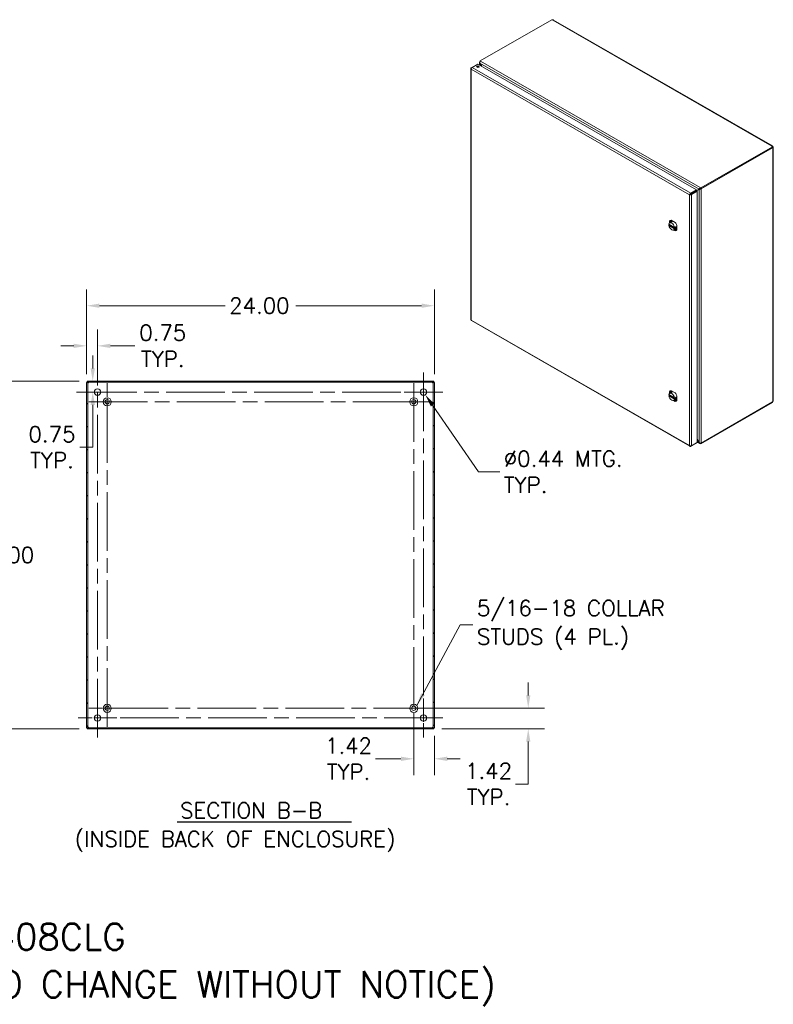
# Model space of a CAD drawing. Header units: inches. Extents: x 8 to 149, y 14 to 90.
# Tile 5 of 5: x 97 to 149, y 22 to 90. Entities that reach past the tile are written whole.
import ezdxf

# ---------------------------------------------------------------- set-up
doc = ezdxf.new("R2010")
doc.units = ezdxf.units.IN
doc.header["$LTSCALE"] = 9
doc.header["$MEASUREMENT"] = 0
doc.linetypes.add('CHAIN', pattern=[0.7087, 0.4724, -0.0591, 0.1181, -0.0591])
for name, color, linetype, lineweight in [('Center Mark (ANSI)', 7, 'Continuous', 15), ('Centerline (ANSI)', 7, 'Continuous', 15), ('Dimension (ANSI)', 7, 'Continuous', 13), ('Hatch (ANSI)', 7, 'Continuous', 5), ('Symbol (ANSI)', 7, 'Continuous', 18), ('Visible (ANSI)', 7, 'Continuous', 13), ('Visible Narrow (ANSI)', 7, 'Continuous', 18)]:
    doc.layers.add(name, color=color, linetype=linetype, lineweight=lineweight)
doc.styles.add('Note Text (ANSI)', font='RomanS.shx')
doc.styles.add('Text Style164', font='RomanS.shx')
doc.dimstyles.new('Default (ANSI)', dxfattribs={"dimscale": 9, "dimtxt": 0.12, "dimasz": 0.098425, "dimexe": 0.125, "dimexo": 0.0625, "dimgap": 0.031496, "dimtad": 0, "dimtih": 1, "dimtoh": 1, "dimdec": 3, "dimrnd": 1e-08, "dimzin": 0, "dimdsep": 46, "dimtxsty": 'Note Text (ANSI)', "dimcen": 0.09, "dimdle": 0.393701, "dimclrd": 256, "dimclre": 256, "dimclrt": 256, "dimadec": 0, "dimazin": 1, "dimtfac": 1, "dimtofl": 0, "dimtmove": 0, "dimatfit": 3, "dimfxl": 1, "dimtolj": 1, "dimtzin": 4, "dimlwd": -1, "dimlwe": -1, "dimarcsym": 0})
doc.dimstyles.new('Default (ANSI)$7', dxfattribs={"dimscale": 9, "dimtxt": 0.12, "dimasz": 0.098425, "dimexe": 0.125, "dimexo": 0.0625, "dimgap": 0.031496, "dimtad": 0, "dimtih": 1, "dimtoh": 1, "dimdec": 3, "dimrnd": 1e-08, "dimzin": 0, "dimdsep": 46, "dimtxsty": 'Note Text (ANSI)', "dimcen": 0.09, "dimdle": 0.393701, "dimclrd": 256, "dimclre": 256, "dimclrt": 256, "dimadec": 0, "dimazin": 1, "dimtfac": 1, "dimtofl": 0, "dimtmove": 0, "dimatfit": 3, "dimfxl": 1, "dimtolj": 1, "dimtzin": 4, "dimlwd": -1, "dimlwe": -1, "dimarcsym": 0})

# ---------------------------------------------------------------- blocks, each defined once
blk = doc.blocks.new('*D15')
at = {"layer": 'Defpoints', "color": 0, "transparency": 16777216}
for p in [(125.602, 70.213), (101.602, 64.919), (125.602, 64.919)]:
    blk.add_point(p, dxfattribs=at)
at = {"layer": 'Dimension (ANSI)', "transparency": 16777216}
for p, q in [((101.602, 65.481), (101.602, 71.338)), ((125.602, 65.481), (125.602, 71.338)), ((102.487, 70.213), (111.158, 70.213)), ((124.716, 70.213), (116.045, 70.213))]:
    blk.add_line(p, q, dxfattribs=at)
for points in [[(102.487, 70.361), (102.487, 70.065), (101.602, 70.213)], [(124.716, 70.361), (124.716, 70.065), (125.602, 70.213)]]:
    blk.add_solid(points, dxfattribs=at)
at = {"layer": 'Dimension (ANSI)', "transparency": 16777216, "insert": (111.442, 70.753), "char_height": 1.08, "attachment_point": 1, "style": 'Note Text (ANSI)'}
blk.add_mtext('\\A1;24.00', dxfattribs=at)
blk = doc.blocks.new('*D16')
at = {"layer": 'Defpoints', "color": 0, "transparency": 16777216}
for p in [(101.639, 64.999), (95.969, 40.999), (101.639, 40.999)]:
    blk.add_point(p, dxfattribs=at)
at = {"layer": 'Dimension (ANSI)', "transparency": 16777216}
for p, q in [((101.076, 64.999), (94.844, 64.999)), ((95.969, 64.113), (95.969, 53.822)), ((95.969, 41.885), (95.969, 52.175)), ((101.076, 40.999), (94.844, 40.999))]:
    blk.add_line(p, q, dxfattribs=at)
for points in [[(95.822, 64.113), (96.117, 64.113), (95.969, 64.999)], [(95.822, 41.885), (96.117, 41.885), (95.969, 40.999)]]:
    blk.add_solid(points, dxfattribs=at)
at = {"layer": 'Dimension (ANSI)', "transparency": 16777216, "insert": (93.809, 53.539), "char_height": 1.08, "attachment_point": 1, "style": 'Note Text (ANSI)'}
blk.add_mtext('\\A1;24.00', dxfattribs=at)
blk = doc.blocks.new('*D17')
at = {"layer": 'Defpoints', "color": 0, "transparency": 16777216}
for p in [(124.727, 64.429), (124.976, 64.069)]:
    blk.add_point(p, dxfattribs=at)
at = {"layer": 'Dimension (ANSI)', "transparency": 16777216}
for p, q in [((124.852, 63.439), (124.852, 65.059)), ((124.042, 64.249), (125.662, 64.249)), ((128.652, 58.744), (125.479, 63.34)), ((130.114, 58.744), (128.652, 58.744))]:
    blk.add_line(p, q, dxfattribs=at)
blk.add_solid([(125.601, 63.424), (125.358, 63.256), (124.976, 64.069)], dxfattribs=at)
at = {"layer": 'Dimension (ANSI)', "transparency": 16777216, "insert": (130.397, 58.744), "char_height": 1.08, "attachment_point": 4, "style": 'Note Text (ANSI)'}
blk.add_mtext('\\A1;∅0.44{ MTG.\\PTYP.}', dxfattribs=at)
blk = doc.blocks.new('*D18')
at = {"layer": 'Defpoints', "color": 0, "transparency": 16777216}
for p in [(101.639, 64.999), (102.023, 64.999), (102.352, 64.249)]:
    blk.add_point(p, dxfattribs=at)
at = {"layer": 'Dimension (ANSI)', "transparency": 16777216}
for p, q in [((102.023, 65.885), (102.023, 66.77)), ((102.201, 64.999), (103.148, 64.999)), ((101.789, 64.249), (100.898, 64.249)), ((102.023, 63.363), (102.023, 60.439)), ((102.023, 60.439), (101.137, 60.439))]:
    blk.add_line(p, q, dxfattribs=at)
for points in [[(101.876, 65.885), (102.171, 65.885), (102.023, 64.999)], [(101.876, 63.363), (102.171, 63.363), (102.023, 64.249)]]:
    blk.add_solid(points, dxfattribs=at)
at = {"layer": 'Dimension (ANSI)', "transparency": 16777216, "insert": (99.208, 60.439), "char_height": 1.08, "attachment_point": 5, "style": 'Note Text (ANSI)'}
blk.add_mtext('\\A1;0.75{\\PTYP.}', dxfattribs=at)
blk = doc.blocks.new('*D19')
at = {"layer": 'Defpoints', "color": 0, "transparency": 16777216}
for p in [(101.602, 67.441), (101.602, 64.919), (102.352, 64.249)]:
    blk.add_point(p, dxfattribs=at)
at = {"layer": 'Dimension (ANSI)', "transparency": 16777216}
for p, q in [((101.602, 65.481), (101.602, 68.566)), ((102.352, 64.811), (102.352, 68.566)), ((100.716, 67.441), (99.83, 67.441)), ((103.237, 67.441), (104.926, 67.441))]:
    blk.add_line(p, q, dxfattribs=at)
for points in [[(100.716, 67.588), (100.716, 67.293), (101.602, 67.441)], [(103.237, 67.588), (103.237, 67.293), (102.352, 67.441)]]:
    blk.add_solid(points, dxfattribs=at)
at = {"layer": 'Dimension (ANSI)', "transparency": 16777216, "insert": (106.855, 67.441), "char_height": 1.08, "attachment_point": 5, "style": 'Note Text (ANSI)'}
blk.add_mtext('\\A1;0.75{\\PTYP.}', dxfattribs=at)
blk = doc.blocks.new('*D20')
at = {"layer": 'Defpoints', "color": 0, "transparency": 16777216}
for p in [(124.182, 42.419), (125.602, 41.079), (125.602, 38.93)]:
    blk.add_point(p, dxfattribs=at)
at = {"layer": 'Dimension (ANSI)', "transparency": 16777216}
for p, q in [((124.182, 41.856), (124.182, 37.805)), ((125.602, 40.516), (125.602, 37.805)), ((123.296, 38.93), (121.53, 38.93)), ((126.487, 38.93), (127.373, 38.93))]:
    blk.add_line(p, q, dxfattribs=at)
for points in [[(123.296, 39.078), (123.296, 38.782), (124.182, 38.93)], [(126.487, 39.078), (126.487, 38.782), (125.602, 38.93)]]:
    blk.add_solid(points, dxfattribs=at)
at = {"layer": 'Dimension (ANSI)', "transparency": 16777216, "insert": (119.678, 38.93), "char_height": 1.08, "attachment_point": 5, "style": 'Note Text (ANSI)'}
blk.add_mtext('\\A1;1.42{\\PTYP.}', dxfattribs=at)
blk = doc.blocks.new('*D21')
at = {"layer": 'Defpoints', "color": 0, "transparency": 16777216}
for p in [(124.182, 42.419), (125.565, 40.999), (132.082, 40.999)]:
    blk.add_point(p, dxfattribs=at)
at = {"layer": 'Dimension (ANSI)', "transparency": 16777216}
for p, q in [((132.082, 43.305), (132.082, 44.19)), ((124.744, 42.419), (133.207, 42.419)), ((126.127, 40.999), (133.207, 40.999)), ((132.082, 40.113), (132.082, 37.189)), ((132.082, 37.189), (131.196, 37.189))]:
    blk.add_line(p, q, dxfattribs=at)
for points in [[(131.934, 43.305), (132.23, 43.305), (132.082, 42.419)], [(131.934, 40.113), (132.23, 40.113), (132.082, 40.999)]]:
    blk.add_solid(points, dxfattribs=at)
at = {"layer": 'Dimension (ANSI)', "transparency": 16777216, "insert": (129.344, 37.189), "char_height": 1.08, "attachment_point": 5, "style": 'Note Text (ANSI)'}
blk.add_mtext('\\A1;1.42{\\PTYP.}', dxfattribs=at)

msp = doc.modelspace()

# ---------------------------------------------------------------- hatches: boundary and pattern name
at = {"layer": 'Hatch (ANSI)'}
h = msp.add_hatch(dxfattribs=at)
h.set_pattern_fill('ANSI31', color=256, scale=9, style=0)
h.paths.add_polyline_path([(125.5645, 40.9988), (125.5645, 41.0728), (101.6385, 41.0728), (101.6385, 40.9988)])
h.paths.add_polyline_path([(125.6015, 64.9188), (125.5275, 64.9188), (125.5275, 41.0788), (125.6015, 41.0788)])
h.paths.add_polyline_path([(101.6015, 41.0788), (101.6755, 41.0788), (101.6755, 64.9188), (101.6015, 64.9188)])
h.paths.add_polyline_path([(101.6385, 64.9988), (101.6385, 64.9248), (125.5645, 64.9248), (125.5645, 64.9988)])

# ---------------------------------------------------------------- linework, layer by layer
at = {"layer": 'Center Mark (ANSI)', "linetype": 'CHAIN', "ltscale": 0.157299}
for p, q in [((103.0215, 64.8538), (103.0215, 62.3038)), ((125.4565, 63.5788), (122.9065, 63.5788)), ((101.7465, 42.4188), (104.2965, 42.4188)), ((125.4565, 42.4188), (122.9065, 42.4188))]:
    msp.add_line(p, q, dxfattribs=at)
at = {"layer": 'Center Mark (ANSI)', "linetype": 'CHAIN', "ltscale": 0.165786}
for p, q in [((101.0078, 64.2488), (103.6953, 64.2488)), ((126.1953, 64.2488), (123.5078, 64.2488)), ((124.8515, 40.4051), (124.8515, 43.0926)), ((101.0078, 41.7488), (103.6953, 41.7488))]:
    msp.add_line(p, q, dxfattribs=at)
at = {"layer": 'Centerline (ANSI)', "linetype": 'CHAIN', "ltscale": 0.952448}
for p, q in [((102.3515, 40.4051), (102.3515, 65.5926)), ((124.8515, 65.5926), (124.8515, 40.4051)), ((103.0215, 41.1438), (103.0215, 64.8538)), ((124.1815, 64.8538), (124.1815, 41.1438)), ((101.0078, 64.2488), (126.1953, 64.2488)), ((101.7465, 63.5788), (125.4565, 63.5788)), ((125.4565, 42.4188), (101.7465, 42.4188)), ((126.1953, 41.7488), (101.0078, 41.7488))]:
    msp.add_line(p, q, dxfattribs=at)
at = {"layer": 'Symbol (ANSI)', "lineweight": 30}
msp.add_line((107.8475, 34.5886), (119.875, 34.5886), dxfattribs=at)
at = {"layer": 'Visible (ANSI)'}
for p, q in [((128.7605, 87.1138), (133.7035, 89.9603)), ((133.8255, 89.9382), (148.9308, 81.2396)), ((128.7092, 86.8368), (128.7092, 87.0195)), ((128.7605, 87.082), (128.7369, 87.0685)), ((128.7369, 87.0685), (128.756, 87.0575)), ((128.7369, 87.0648), (128.7369, 87.0685)), ((128.7605, 87.1138), (128.791, 87.0962)), ((128.7605, 87.0654), (128.7605, 87.1138)), ((128.1253, 86.5905), (128.1253, 69.2555)), ((128.2058, 86.6669), (128.153, 86.6365)), ((128.1719, 86.6257), (128.153, 86.6365)), ((128.2071, 86.668), (128.6047, 86.8969)), ((128.6047, 86.8969), (143.6904, 78.2096)), ((128.744, 86.9687), (128.7369, 86.9646)), ((128.7369, 86.9646), (128.8613, 86.7492)), ((128.8754, 86.7411), (128.7439, 86.9687)), ((148.9299, 81.192), (143.9869, 78.3455)), ((148.9299, 81.1376), (143.9869, 78.291)), ((144.0104, 78.273), (148.952, 81.1187)), ((148.893, 81.2208), (148.893, 81.2295)), ((148.952, 81.1187), (148.9246, 81.1345)), ((148.9299, 81.1376), (148.9299, 81.192)), ((148.9299, 81.1734), (148.96, 81.1907)), ((148.9299, 81.1558), (148.9676, 81.1775)), ((148.9676, 81.1003), (148.9601, 81.1046)), ((148.9954, 81.1279), (148.9954, 63.6633)), ((143.6904, 78.2096), (143.2928, 77.9807)), ((143.8694, 78.2585), (143.4863, 78.0362)), ((143.5334, 78.0633), (143.9165, 78.2856)), ((143.6904, 78.1552), (143.6904, 78.2096)), ((143.6979, 78.1427), (143.8765, 78.2463)), ((143.9165, 78.2856), (143.8694, 78.2585)), ((143.9235, 78.2735), (143.8765, 78.2463)), ((143.9563, 78.3631), (143.9869, 78.3455)), ((143.9869, 78.291), (143.9563, 78.3086)), ((143.9633, 78.3002), (143.9672, 78.3024)), ((143.9633, 78.3002), (144.0104, 78.273)), ((143.9633, 78.2965), (143.9633, 78.3002)), ((143.9869, 78.3455), (143.9869, 78.291)), ((144.0104, 78.273), (144.0104, 78.2693)), ((143.2601, 77.8992), (143.213, 77.8721)), ((143.2669, 77.9095), (143.3994, 77.9859)), ((143.2937, 77.9088), (143.2857, 77.9042)), ((143.2928, 77.9262), (143.6904, 78.1552)), ((143.2928, 77.9262), (143.2928, 77.9807)), ((143.2999, 77.914), (143.6975, 78.143)), ((143.2999, 77.914), (143.347, 77.8869)), ((143.347, 77.8869), (143.7446, 78.1159)), ((143.4863, 78.0362), (143.5334, 78.0633)), ((143.6975, 78.143), (143.7446, 78.1159)), ((143.7446, 78.1159), (143.7446, 60.766)), ((141.7943, 75.8414), (142.1846, 75.6166)), ((141.8518, 75.8021), (141.8009, 75.7728)), ((141.8322, 76.0499), (141.8793, 76.077)), ((141.8322, 75.9213), (141.8322, 76.0499)), ((141.8322, 75.7909), (141.8322, 75.8196)), ((141.9103, 75.9683), (141.8468, 75.9317)), ((141.8793, 76.077), (141.8793, 75.9504)), ((142.0618, 76.0556), (141.9462, 75.989)), ((141.9514, 76.1191), (142.2221, 75.9633)), ((142.1897, 75.4831), (142.1262, 75.4466)), ((142.1588, 75.4653), (142.2692, 75.4018)), ((142.2456, 75.6478), (142.1922, 75.617)), ((142.2456, 75.5783), (142.1922, 75.5475)), ((142.3413, 75.5705), (142.2256, 75.5038)), ((142.2824, 75.669), (142.2675, 75.6604)), ((142.2824, 75.5995), (142.2675, 75.5909)), ((142.2824, 75.5995), (142.2705, 75.6063)), ((142.3413, 75.7567), (142.3413, 75.4438)), ((142.2221, 75.3746), (142.11, 75.4392)), ((142.2221, 75.3746), (142.2692, 75.4018)), ((128.1663, 69.1846), (143.2392, 60.5047)), ((101.6755, 64.9188), (101.6015, 64.9188)), ((101.6015, 64.9188), (101.6015, 41.0788)), ((101.6385, 64.9988), (101.6385, 64.9248)), ((125.5645, 64.9988), (101.6385, 64.9988)), ((101.6385, 64.9248), (125.5645, 64.9248)), ((101.6755, 41.0788), (101.6755, 64.9188)), ((125.6015, 64.9188), (125.5275, 64.9188)), ((125.5275, 64.9188), (125.5275, 41.0788)), ((125.5645, 64.9248), (125.5645, 64.9988)), ((125.6015, 41.0788), (125.6015, 64.9188)), ((141.7943, 64.0687), (142.1846, 63.8439)), ((141.8518, 64.0295), (141.8009, 64.0002)), ((141.8322, 64.2772), (141.8793, 64.3044)), ((141.8322, 64.1487), (141.8322, 64.2772)), ((141.8322, 64.0182), (141.8322, 64.0469)), ((141.9103, 64.1956), (141.8468, 64.1591)), ((141.8793, 64.3044), (141.8793, 64.1778)), ((142.0618, 64.2829), (141.9462, 64.2163)), ((141.9514, 64.3464), (142.2221, 64.1906)), ((142.3413, 63.9841), (142.3413, 63.6712)), ((142.2221, 63.602), (142.11, 63.6665)), ((142.1897, 63.7105), (142.1262, 63.6739)), ((142.1588, 63.6927), (142.2692, 63.6291)), ((142.2456, 63.8751), (142.1922, 63.8444)), ((142.2456, 63.8056), (142.1922, 63.7748)), ((142.2221, 63.602), (142.2692, 63.6291)), ((142.3413, 63.7978), (142.2256, 63.7311)), ((142.2824, 63.8963), (142.2675, 63.8877)), ((142.2824, 63.8268), (142.2675, 63.8182)), ((142.2824, 63.8268), (142.2705, 63.8336)), ((143.9869, 60.6865), (148.9299, 63.533)), ((148.952, 63.5774), (144.0104, 60.7318)), ((148.9299, 63.533), (148.9299, 63.5647)), ((143.2928, 60.5056), (143.6904, 60.7346)), ((143.2928, 60.5277), (143.2928, 60.5056)), ((143.7446, 60.766), (143.347, 60.537)), ((143.6904, 60.7348), (143.6904, 60.7346)), ((143.8765, 60.7585), (143.7446, 60.9869)), ((143.7446, 60.9706), (143.8694, 60.7544)), ((143.9032, 60.7028), (143.7446, 60.7941)), ((143.8765, 60.7584), (143.8694, 60.7544)), ((143.9869, 60.6865), (143.9563, 60.7041)), ((143.9869, 60.7267), (143.9869, 60.6865)), ((144.0104, 60.7318), (144.0071, 60.7337)), ((144.0104, 60.7355), (144.0104, 60.7318)), ((101.6015, 41.0788), (101.6755, 41.0788)), ((125.5645, 41.0728), (101.6385, 41.0728)), ((101.6385, 41.0728), (101.6385, 40.9988)), ((101.6385, 40.9988), (125.5645, 40.9988)), ((125.5275, 41.0788), (125.6015, 41.0788)), ((125.5645, 40.9988), (125.5645, 41.0728))]:
    msp.add_line(p, q, dxfattribs=at)
for centre, radius in [((102.3515, 64.2488), 0.2187), ((124.8515, 64.2488), 0.2187), ((103.0215, 63.5788), 0.2815), ((103.0215, 63.5788), 0.15), ((124.1815, 63.5788), 0.2815), ((124.1815, 63.5788), 0.15), ((103.0215, 42.4188), 0.2815), ((103.0215, 42.4188), 0.15), ((124.1815, 42.4188), 0.2815), ((124.1815, 42.4188), 0.15), ((102.3515, 41.7488), 0.2187), ((124.8515, 41.7488), 0.2187)]:
    msp.add_circle(centre, radius, dxfattribs=at)
for centre, start, end in [((101.6636, 64.9367), 308.047399, 321.952601), ((125.5394, 64.9367), 218.047399, 231.952601), ((101.6636, 41.0609), 38.047399, 51.952601), ((125.5394, 41.0609), 128.047399, 141.952601)]:
    msp.add_arc(centre, 0.07, start, end, dxfattribs=at)
for centre, major_axis, ratio, start_param, end_param in [((133.7611, 89.9751), (-0.063, 0), 0.5758617, 0.4185374, 1.6921421), ((128.6047, 86.6592), (-0.0846, 0), 0.5758617, 3.7345495, 5.6902285), ((148.9555, 81.2252), (-0.063, 0), 0.5758617, 6.1618395, 7.4354442), ((148.9951, 81.1567), (-0.0314, -0.0546), 0.5780931, 5.7543205, 6.4025974), ((148.9951, 81.2022), (0.0314, -0.0546), 0.5780931, 4.5929769, 4.8356685), ((143.9364, 78.2971), (0.0281, 0.0163), 0.0016725, 0.7844313, 2.3552276), ((143.9434, 78.2849), (-0.0281, -0.0163), 0.0016725, 3.9260239, 5.4968203), ((143.4664, 78.0247), (-0.0947, -0.0548), 0.0016725, 0.7844313, 2.3552276), ((141.9865, 75.6892), (-0.1397, 0.2426), 0.5780931, 4.132867, 6.8665747), ((141.9865, 75.6892), (0.1397, -0.2426), 0.5780931, 4.132867, 6.8665747), ((142.0867, 75.7469), (-0.2035, 0.3533), 0.5780931, 5.9882967, 6.5819413), ((142.1338, 75.774), (-0.2035, 0.3533), 0.5780931, 0.1155439, 0.298756), ((142.2371, 75.8335), (-0.1945, 0.3378), 0.5780931, 0.5410647, 0.7696104), ((142.0867, 75.7469), (0.2035, -0.3533), 0.5780931, 1.2759077, 1.8695524), ((142.2371, 75.8335), (-0.1945, 0.3378), 0.5780931, 2.3719822, 2.6644874), ((142.0867, 75.7469), (-0.1397, 0.2426), 0.5780931, 3.7764355, 4.0814135), ((142.0867, 75.7469), (0.2035, -0.3533), 0.5780931, 5.9882967, 6.5819413), ((142.1338, 75.774), (0.2035, -0.3533), 0.5780931, 5.9882967, 6.1676414), ((141.9865, 63.9165), (-0.1397, 0.2426), 0.5780931, 4.132867, 6.8665747), ((141.9865, 63.9165), (0.1397, -0.2426), 0.5780931, 4.132867, 6.8665747), ((142.0867, 63.9742), (-0.2035, 0.3533), 0.5780931, 5.9882967, 6.5819413), ((142.1338, 64.0013), (-0.2035, 0.3533), 0.5780931, 0.1155439, 0.298756), ((142.2371, 64.0608), (-0.1945, 0.3378), 0.5780931, 0.5410647, 0.7696104), ((142.0867, 63.9742), (0.2035, -0.3533), 0.5780931, 1.2759077, 1.8695524), ((142.0867, 63.9742), (0.2035, -0.3533), 0.5780931, 5.9882967, 6.5819413), ((142.2371, 64.0608), (-0.1945, 0.3378), 0.5780931, 2.3719822, 2.6644874), ((142.1338, 64.0013), (0.2035, -0.3533), 0.5780931, 5.9882967, 6.1676414), ((142.0867, 63.9742), (-0.1397, 0.2426), 0.5780931, 3.7764355, 4.0814135), ((148.9951, 63.5891), (0.0314, 0.0546), 0.5780931, 1.4475168, 2.0957937)]:
    msp.add_ellipse(centre, major_axis=major_axis, ratio=ratio, start_param=start_param, end_param=end_param, dxfattribs=at)
msp.add_ellipse((128.6047, 86.7137), major_axis=(0.0846, 0), ratio=0.5758617, dxfattribs=at)
for points, knots in [([(133.8255, 89.9382), (133.8136, 89.9449), (133.7947, 89.9446), (133.7761, 89.9407), (133.7736, 89.9402), (133.7712, 89.9396), (133.7687, 89.939)], [0.00151741, 0.00151741, 0.00151741, 0.00151741, 0.58657491, 0.58657491, 0.58657491, 0.66405238, 0.66405238, 0.66405238, 0.66405238]), ([(128.7369, 87.0648), (128.7134, 87.0513), (128.7038, 87.0257), (128.7125, 87.0003), (128.7168, 86.9877), (128.7253, 86.9753), (128.7369, 86.9646)], [0, 0, 0, 0, 1.0506506, 1.0506506, 1.0506506, 1.5707963, 1.5707963, 1.5707963, 1.5707963]), ([(128.7439, 86.9687), (128.737, 86.9998), (128.7435, 87.0381), (128.7604, 87.0652), (128.7687, 87.0787), (128.7794, 87.0895), (128.791, 87.0962)], [-1.5707963, -1.5707963, -1.5707963, -1.5707963, -0.5201457, -0.5201457, -0.5201457, 0, 0, 0, 0]), ([(128.153, 86.6365), (128.1286, 86.619), (128.1192, 86.5934), (128.1298, 86.571), (128.1344, 86.5613), (128.1424, 86.5522), (128.153, 86.5445)], [0, 0, 0, 0, 1.0950581, 1.0950581, 1.0950581, 1.5707963, 1.5707963, 1.5707963, 1.5707963]), ([(128.153, 86.5445), (128.15, 86.5745), (128.1616, 86.6123), (128.1804, 86.6395), (128.1885, 86.6513), (128.1978, 86.6611), (128.2071, 86.668)], [0, 0, 0, 0, 1.0950581, 1.0950581, 1.0950581, 1.5707963, 1.5707963, 1.5707963, 1.5707963]), ([(148.893, 81.2295), (148.9013, 81.2409), (148.9157, 81.2468), (148.9285, 81.2408), (148.9414, 81.2348), (148.9514, 81.2173), (148.9578, 81.1979), (148.9585, 81.1955), (148.9593, 81.1931), (148.96, 81.1907)], [2.4775403, 2.4775403, 2.4775403, 2.4775403, 3.1026797, 3.1026797, 3.1026797, 3.7281676, 3.7281676, 3.7281676, 3.805645, 3.805645, 3.805645, 3.805645]), ([(148.9676, 81.1775), (148.9816, 81.1628), (148.994, 81.1456), (148.9952, 81.1307), (148.9965, 81.1158), (148.9863, 81.1044), (148.9728, 81.1012), (148.9711, 81.1008), (148.9694, 81.1005), (148.9676, 81.1003)], [-2.2348487, -2.2348487, -2.2348487, -2.2348487, -1.6097093, -1.6097093, -1.6097093, -0.9842214, -0.9842214, -0.9842214, -0.9067439, -0.9067439, -0.9067439, -0.9067439]), ([(143.9563, 78.3631), (143.9328, 78.3496), (143.9059, 78.3232), (143.8882, 78.2964), (143.8794, 78.2832), (143.8729, 78.27), (143.8694, 78.2585)], [0, 0, 0, 0, 1.0506506, 1.0506506, 1.0506506, 1.5707963, 1.5707963, 1.5707963, 1.5707963]), ([(143.8765, 78.2463), (143.8999, 78.2409), (143.9363, 78.2432), (143.9683, 78.2522), (143.9841, 78.2567), (143.9988, 78.2626), (144.0104, 78.2693)], [-1.5707963, -1.5707963, -1.5707963, -1.5707963, -0.5201457, -0.5201457, -0.5201457, 0, 0, 0, 0]), ([(143.2928, 77.9807), (143.2654, 77.9683), (143.2385, 77.9394), (143.2243, 77.9096), (143.2182, 77.8966), (143.2143, 77.8836), (143.213, 77.8721)], [0, 0, 0, 0, 1.0950581, 1.0950581, 1.0950581, 1.5707963, 1.5707963, 1.5707963, 1.5707963]), ([(143.213, 77.8721), (143.2375, 77.8614), (143.2759, 77.8595), (143.3089, 77.869), (143.3232, 77.8732), (143.3364, 77.8793), (143.347, 77.8869)], [0, 0, 0, 0, 1.0950581, 1.0950581, 1.0950581, 1.5707963, 1.5707963, 1.5707963, 1.5707963]), ([(143.2601, 77.8992), (143.2642, 77.9082), (143.2766, 77.9213), (143.2904, 77.9256), (143.2912, 77.9258), (143.292, 77.926), (143.2928, 77.9262)], [0, 0, 0, 0, 1.4834748, 1.4834748, 1.4834748, 1.5707963, 1.5707963, 1.5707963, 1.5707963]), ([(143.2601, 77.8992), (143.2699, 77.8982), (143.2874, 77.9024), (143.2981, 77.9123), (143.2987, 77.9128), (143.2993, 77.9134), (143.2999, 77.914)], [0, 0, 0, 0, 1.4834748, 1.4834748, 1.4834748, 1.5707963, 1.5707963, 1.5707963, 1.5707963]), ([(141.7943, 75.8414), (141.7936, 75.8418), (141.793, 75.8426), (141.7924, 75.8446), (141.7924, 75.8458), (141.7927, 75.8471)], [0.151986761, 0.151986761, 0.151986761, 0.151986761, 0.167283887, 0.167283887, 0.182626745, 0.182626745, 0.182626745, 0.182626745]), ([(141.7927, 75.7544), (141.7924, 75.756), (141.7924, 75.7579), (141.793, 75.7616), (141.7936, 75.7635), (141.7951, 75.7667), (141.7961, 75.7683), (141.7984, 75.771), (141.7997, 75.7721), (141.8009, 75.7728)], [0.061064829, 0.061064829, 0.061064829, 0.061064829, 0.076407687, 0.076407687, 0.091750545, 0.091750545, 0.106798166, 0.106798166, 0.121845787, 0.121845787, 0.121845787, 0.121845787]), ([(141.8793, 76.0088), (141.8859, 76.0286), (141.895, 76.046), (141.9289, 76.0899), (141.9553, 76.1012), (141.9736, 76.1063)], [-1.09213242, -1.09213242, -1.09213242, -1.09213242, -0.96132108, -0.96132108, -0.69787498, -0.69787498, -0.69787498, -0.69787498]), ([(141.8962, 75.9602), (141.9018, 75.9655), (141.9078, 75.9703), (141.9291, 75.9841), (141.9462, 75.9903), (141.9721, 75.9938), (141.9804, 75.9942), (141.9887, 75.9939)], [2.21591204, 2.21591204, 2.21591204, 2.21591204, 2.3279896, 2.3279896, 2.58851583, 2.58851583, 2.70837436, 2.70837436, 2.70837436, 2.70837436]), ([(141.9807, 76.1023), (141.969, 76.0961), (141.9584, 76.0881), (141.9359, 76.0653), (141.9252, 76.0491), (141.9092, 76.0126), (141.9037, 75.9928), (141.9001, 75.9685), (141.8997, 75.9658), (141.8994, 75.9631)], [0.77994841, 0.77994841, 0.77994841, 0.77994841, 0.96719439, 0.96719439, 1.2232482, 1.2232482, 1.4625436, 1.4625436, 1.49229673, 1.49229673, 1.49229673, 1.49229673]), ([(141.9123, 75.9732), (141.9135, 75.9824), (141.9151, 75.9913), (141.9227, 76.0238), (141.9315, 76.045), (141.95, 76.0733), (141.9578, 76.0825), (141.9711, 76.0947), (141.9759, 76.0986), (141.981, 76.1021)], [1.72371997, 1.72371997, 1.72371997, 1.72371997, 1.82453506, 1.82453506, 2.10650915, 2.10650915, 2.27078678, 2.27078678, 2.35818675, 2.35818675, 2.35818675, 2.35818675]), ([(141.9371, 75.986), (141.9373, 75.9879), (141.9376, 75.9899), (141.9398, 76.005), (141.9426, 76.0175), (141.9548, 76.0576), (141.9682, 76.0812), (141.9858, 76.0994)], [-3.62601836, -3.62601836, -3.62601836, -3.62601836, -3.6043888, -3.6043888, -3.45909456, -3.45909456, -3.10941874, -3.10941874, -3.10941874, -3.10941874]), ([(141.9494, 75.9908), (141.9504, 75.9992), (141.9517, 76.0073), (141.957, 76.033), (141.9623, 76.0493), (141.9751, 76.0762), (141.9819, 76.0873), (141.9898, 76.097)], [1.7091556, 1.7091556, 1.7091556, 1.7091556, 1.80022159, 1.80022159, 2.00489546, 2.00489546, 2.17512469, 2.17512469, 2.17512469, 2.17512469]), ([(142.168, 75.4707), (142.1715, 75.469), (142.1749, 75.4674), (142.1898, 75.4609), (142.201, 75.457), (142.2214, 75.4517), (142.2305, 75.4499), (142.2491, 75.4479), (142.2585, 75.4477), (142.2769, 75.4492), (142.286, 75.4508), (142.3072, 75.4573), (142.3188, 75.4631), (142.3335, 75.4739), (142.3375, 75.4773), (142.3413, 75.481)], [0.10202722, 0.10202722, 0.10202722, 0.10202722, 0.14490604, 0.14490604, 0.28585309, 0.28585309, 0.40436815, 0.40436815, 0.53359447, 0.53359447, 0.66701727, 0.66701727, 0.86319551, 0.86319551, 0.94218039, 0.94218039, 0.94218039, 0.94218039]), ([(142.2512, 75.5382), (142.2488, 75.5337), (142.2462, 75.5294), (142.2324, 75.5087), (142.2178, 75.4949), (142.1927, 75.481), (142.1843, 75.4775), (142.1756, 75.475)], [5.14947469, 5.14947469, 5.14947469, 5.14947469, 5.22184963, 5.22184963, 5.50930806, 5.50930806, 5.64193701, 5.64193701, 5.64193701, 5.64193701]), ([(142.1804, 75.6239), (142.1806, 75.6223), (142.1811, 75.6207), (142.1826, 75.6182), (142.1836, 75.6172), (142.1857, 75.616), (142.1869, 75.6157), (142.1896, 75.6159), (142.1909, 75.6163), (142.1922, 75.617)], [0.061064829, 0.061064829, 0.061064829, 0.061064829, 0.076407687, 0.076407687, 0.091750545, 0.091750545, 0.106798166, 0.106798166, 0.121845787, 0.121845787, 0.121845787, 0.121845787]), ([(142.1922, 75.5475), (142.1909, 75.5468), (142.1896, 75.5458), (142.1869, 75.5433), (142.1857, 75.5418), (142.1836, 75.5389), (142.1826, 75.5372), (142.1811, 75.534), (142.1806, 75.5325), (142.1804, 75.5312)], [0.121845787, 0.121845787, 0.121845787, 0.121845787, 0.136893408, 0.136893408, 0.151941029, 0.151941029, 0.167283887, 0.167283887, 0.182626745, 0.182626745, 0.182626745, 0.182626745]), ([(142.3247, 75.4676), (142.3134, 75.462), (142.301, 75.4583), (142.2726, 75.4544), (142.2564, 75.4549), (142.221, 75.4614), (142.2017, 75.4678), (142.1822, 75.4771)], [2.44319285, 2.44319285, 2.44319285, 2.44319285, 2.63513955, 2.63513955, 2.85575564, 2.85575564, 3.09771235, 3.09771235, 3.09771235, 3.09771235]), ([(142.3413, 75.479), (142.3312, 75.468), (142.3195, 75.4592), (142.2854, 75.442), (142.2612, 75.4372), (142.221, 75.4395), (142.2066, 75.4421), (142.1918, 75.4463)], [-1.51277386, -1.51277386, -1.51277386, -1.51277386, -1.39891743, -1.39891743, -1.21605867, -1.21605867, -1.1193823, -1.1193823, -1.1193823, -1.1193823]), ([(142.2007, 75.6219), (142.2006, 75.6207), (142.2005, 75.6195), (142.2, 75.612), (142.1992, 75.6059), (142.1982, 75.6003)], [4.76635659, 4.76635659, 4.76635659, 4.76635659, 4.78834507, 4.78834507, 4.90669443, 4.90669443, 4.90669443, 4.90669443]), ([(142.2092, 75.4906), (142.2225, 75.4844), (142.2356, 75.4795), (142.2688, 75.4706), (142.2883, 75.4686), (142.3169, 75.4711), (142.3269, 75.4732), (142.3363, 75.4764)], [0.11688611, 0.11688611, 0.11688611, 0.11688611, 0.28132342, 0.28132342, 0.53996274, 0.53996274, 0.68964865, 0.68964865, 0.68964865, 0.68964865]), ([(142.3413, 75.4814), (142.3409, 75.4812), (142.3405, 75.4811), (142.3264, 75.4775), (142.3117, 75.4762), (142.2802, 75.4783), (142.2635, 75.4819), (142.2376, 75.4908), (142.2288, 75.4945), (142.2199, 75.4987)], [2.55587432, 2.55587432, 2.55587432, 2.55587432, 2.56240628, 2.56240628, 2.7709429, 2.7709429, 2.98700172, 2.98700172, 3.0965102, 3.0965102, 3.0965102, 3.0965102]), ([(142.3413, 75.4833), (142.3312, 75.4818), (142.3207, 75.4814), (142.2917, 75.4832), (142.2635, 75.4875), (142.227, 75.5046)], [-1.93912487, -1.93912487, -1.93912487, -1.93912487, -1.65784137, -1.65784137, -1.19226127, -1.19226127, -1.19226127, -1.19226127]), ([(128.1664, 69.1848), (128.1623, 69.187), (128.1589, 69.1906), (128.1566, 69.1954), (128.153, 69.2028), (128.1517, 69.2128), (128.153, 69.2244)], [0.78346445, 0.78346445, 0.78346445, 0.78346445, 1.09505807, 1.09505807, 1.09505807, 1.57079633, 1.57079633, 1.57079633, 1.57079633]), ([(101.7068, 64.8816), (101.6981, 64.8696), (101.6863, 64.8644), (101.6805, 64.8677), (101.677, 64.8696), (101.6755, 64.8745), (101.6755, 64.8816)], [0.9067439, 0.9067439, 0.9067439, 0.9067439, 1.7406657, 1.7406657, 1.7406657, 2.2348487, 2.2348487, 2.2348487, 2.2348487]), ([(101.6768, 64.8722), (101.6841, 64.8739), (101.6914, 64.876), (101.6984, 64.8784), (101.7012, 64.8794), (101.704, 64.8805), (101.7068, 64.8816)], [-1.17035177, -1.17035177, -1.17035177, -1.17035177, -0.98422142, -0.98422142, -0.98422142, -0.90674395, -0.90674395, -0.90674395, -0.90674395]), ([(101.7188, 64.9248), (101.7307, 64.9248), (101.7359, 64.9196), (101.7326, 64.9104), (101.7307, 64.905), (101.7259, 64.8987), (101.7188, 64.8936)], [-0.6640524, -0.6640524, -0.6640524, -0.6640524, 0.1698694, 0.1698694, 0.1698694, 0.6640524, 0.6640524, 0.6640524, 0.6640524]), ([(125.4843, 64.8936), (125.4723, 64.9023), (125.4671, 64.914), (125.4704, 64.9199), (125.4724, 64.9233), (125.4772, 64.9248), (125.4843, 64.9248)], [2.4775403, 2.4775403, 2.4775403, 2.4775403, 3.311462, 3.311462, 3.311462, 3.805645, 3.805645, 3.805645, 3.805645]), ([(125.475, 64.9235), (125.4767, 64.9162), (125.4787, 64.9089), (125.4811, 64.902), (125.4821, 64.8991), (125.4832, 64.8963), (125.4843, 64.8936)], [3.54203721, 3.54203721, 3.54203721, 3.54203721, 3.72816756, 3.72816756, 3.72816756, 3.80564503, 3.80564503, 3.80564503, 3.80564503]), ([(125.5275, 64.8816), (125.5275, 64.8696), (125.5223, 64.8644), (125.5131, 64.8677), (125.5077, 64.8696), (125.5014, 64.8745), (125.4963, 64.8816)], [0.9067439, 0.9067439, 0.9067439, 0.9067439, 1.7406657, 1.7406657, 1.7406657, 2.2348487, 2.2348487, 2.2348487, 2.2348487]), ([(141.7943, 64.0687), (141.7936, 64.0691), (141.793, 64.0699), (141.7924, 64.0719), (141.7924, 64.0732), (141.7927, 64.0745)], [0.151986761, 0.151986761, 0.151986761, 0.151986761, 0.167283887, 0.167283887, 0.182626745, 0.182626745, 0.182626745, 0.182626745]), ([(141.7927, 63.9818), (141.7924, 63.9834), (141.7924, 63.9852), (141.793, 63.9889), (141.7936, 63.9908), (141.7951, 63.9941), (141.7961, 63.9957), (141.7984, 63.9984), (141.7997, 63.9994), (141.8009, 64.0002)], [0.061064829, 0.061064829, 0.061064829, 0.061064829, 0.076407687, 0.076407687, 0.091750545, 0.091750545, 0.106798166, 0.106798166, 0.121845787, 0.121845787, 0.121845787, 0.121845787]), ([(141.8793, 64.2361), (141.8859, 64.2559), (141.895, 64.2733), (141.9289, 64.3172), (141.9553, 64.3286), (141.9736, 64.3337)], [-1.09213242, -1.09213242, -1.09213242, -1.09213242, -0.96132108, -0.96132108, -0.69787498, -0.69787498, -0.69787498, -0.69787498]), ([(141.8962, 64.1875), (141.9018, 64.1928), (141.9078, 64.1976), (141.9291, 64.2114), (141.9462, 64.2176), (141.9721, 64.2212), (141.9804, 64.2215), (141.9887, 64.2212)], [2.21591204, 2.21591204, 2.21591204, 2.21591204, 2.3279896, 2.3279896, 2.58851583, 2.58851583, 2.70837436, 2.70837436, 2.70837436, 2.70837436]), ([(141.9807, 64.3296), (141.969, 64.3234), (141.9584, 64.3154), (141.9359, 64.2926), (141.9252, 64.2764), (141.9092, 64.2399), (141.9037, 64.2201), (141.9001, 64.1959), (141.8997, 64.1932), (141.8994, 64.1904)], [0.77994841, 0.77994841, 0.77994841, 0.77994841, 0.96719439, 0.96719439, 1.2232482, 1.2232482, 1.4625436, 1.4625436, 1.49229673, 1.49229673, 1.49229673, 1.49229673]), ([(141.9123, 64.2005), (141.9135, 64.2097), (141.9151, 64.2186), (141.9227, 64.2512), (141.9315, 64.2724), (141.95, 64.3006), (141.9578, 64.3099), (141.9711, 64.3221), (141.9759, 64.3259), (141.981, 64.3294)], [1.72371997, 1.72371997, 1.72371997, 1.72371997, 1.82453506, 1.82453506, 2.10650915, 2.10650915, 2.27078678, 2.27078678, 2.35818675, 2.35818675, 2.35818675, 2.35818675]), ([(141.9371, 64.2133), (141.9373, 64.2153), (141.9376, 64.2172), (141.9398, 64.2323), (141.9426, 64.2448), (141.9548, 64.2849), (141.9682, 64.3086), (141.9858, 64.3267)], [-3.62601836, -3.62601836, -3.62601836, -3.62601836, -3.6043888, -3.6043888, -3.45909456, -3.45909456, -3.10941874, -3.10941874, -3.10941874, -3.10941874]), ([(141.9494, 64.2181), (141.9504, 64.2265), (141.9517, 64.2347), (141.957, 64.2603), (141.9623, 64.2766), (141.9751, 64.3035), (141.9819, 64.3146), (141.9898, 64.3243)], [1.7091556, 1.7091556, 1.7091556, 1.7091556, 1.80022159, 1.80022159, 2.00489546, 2.00489546, 2.17512469, 2.17512469, 2.17512469, 2.17512469]), ([(142.168, 63.698), (142.1715, 63.6963), (142.1749, 63.6947), (142.1898, 63.6883), (142.201, 63.6843), (142.2214, 63.679), (142.2305, 63.6773), (142.2491, 63.6752), (142.2585, 63.6751), (142.2769, 63.6765), (142.286, 63.6782), (142.3072, 63.6846), (142.3188, 63.6904), (142.3335, 63.7012), (142.3375, 63.7046), (142.3413, 63.7083)], [0.10202722, 0.10202722, 0.10202722, 0.10202722, 0.14490604, 0.14490604, 0.28585309, 0.28585309, 0.40436815, 0.40436815, 0.53359447, 0.53359447, 0.66701727, 0.66701727, 0.86319551, 0.86319551, 0.94218039, 0.94218039, 0.94218039, 0.94218039]), ([(142.2512, 63.7655), (142.2488, 63.761), (142.2462, 63.7567), (142.2324, 63.7361), (142.2178, 63.7222), (142.1927, 63.7083), (142.1843, 63.7049), (142.1756, 63.7024)], [5.14947469, 5.14947469, 5.14947469, 5.14947469, 5.22184963, 5.22184963, 5.50930806, 5.50930806, 5.64193701, 5.64193701, 5.64193701, 5.64193701]), ([(142.1804, 63.8512), (142.1806, 63.8496), (142.1811, 63.8481), (142.1826, 63.8455), (142.1836, 63.8445), (142.1857, 63.8433), (142.1869, 63.843), (142.1896, 63.8432), (142.1909, 63.8436), (142.1922, 63.8444)], [0.061064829, 0.061064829, 0.061064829, 0.061064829, 0.076407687, 0.076407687, 0.091750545, 0.091750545, 0.106798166, 0.106798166, 0.121845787, 0.121845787, 0.121845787, 0.121845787]), ([(142.1922, 63.7748), (142.1909, 63.7741), (142.1896, 63.7731), (142.1869, 63.7706), (142.1857, 63.7691), (142.1836, 63.7662), (142.1826, 63.7646), (142.1811, 63.7614), (142.1806, 63.7598), (142.1804, 63.7585)], [0.121845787, 0.121845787, 0.121845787, 0.121845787, 0.136893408, 0.136893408, 0.151941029, 0.151941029, 0.167283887, 0.167283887, 0.182626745, 0.182626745, 0.182626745, 0.182626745]), ([(142.3247, 63.6949), (142.3134, 63.6893), (142.301, 63.6856), (142.2726, 63.6818), (142.2564, 63.6823), (142.221, 63.6887), (142.2017, 63.6951), (142.1822, 63.7044)], [2.44319285, 2.44319285, 2.44319285, 2.44319285, 2.63513955, 2.63513955, 2.85575564, 2.85575564, 3.09771235, 3.09771235, 3.09771235, 3.09771235]), ([(142.3413, 63.7063), (142.3312, 63.6954), (142.3195, 63.6865), (142.2854, 63.6693), (142.2612, 63.6645), (142.221, 63.6669), (142.2066, 63.6694), (142.1918, 63.6736)], [-1.51277386, -1.51277386, -1.51277386, -1.51277386, -1.39891743, -1.39891743, -1.21605867, -1.21605867, -1.1193823, -1.1193823, -1.1193823, -1.1193823]), ([(142.2007, 63.8492), (142.2006, 63.848), (142.2005, 63.8468), (142.2, 63.8393), (142.1992, 63.8333), (142.1982, 63.8276)], [4.76635659, 4.76635659, 4.76635659, 4.76635659, 4.78834507, 4.78834507, 4.90669443, 4.90669443, 4.90669443, 4.90669443]), ([(142.2092, 63.7179), (142.2225, 63.7117), (142.2356, 63.7068), (142.2688, 63.6979), (142.2883, 63.6959), (142.3169, 63.6984), (142.3269, 63.7005), (142.3363, 63.7038)], [0.11688611, 0.11688611, 0.11688611, 0.11688611, 0.28132342, 0.28132342, 0.53996274, 0.53996274, 0.68964865, 0.68964865, 0.68964865, 0.68964865]), ([(142.3413, 63.7087), (142.3409, 63.7086), (142.3405, 63.7084), (142.3264, 63.7048), (142.3117, 63.7035), (142.2802, 63.7056), (142.2635, 63.7092), (142.2376, 63.7182), (142.2288, 63.7218), (142.2199, 63.726)], [2.55587432, 2.55587432, 2.55587432, 2.55587432, 2.56240628, 2.56240628, 2.7709429, 2.7709429, 2.98700172, 2.98700172, 3.0965102, 3.0965102, 3.0965102, 3.0965102]), ([(142.3413, 63.7106), (142.3312, 63.7091), (142.3207, 63.7087), (142.2917, 63.7105), (142.2635, 63.7148), (142.227, 63.732)], [-1.93912487, -1.93912487, -1.93912487, -1.93912487, -1.65784137, -1.65784137, -1.19226127, -1.19226127, -1.19226127, -1.19226127]), ([(148.9676, 63.6138), (148.9816, 63.6285), (148.994, 63.6457), (148.9952, 63.6606), (148.9953, 63.6615), (148.9954, 63.6624), (148.9954, 63.6633)], [0.90674395, 0.90674395, 0.90674395, 0.90674395, 1.53188334, 1.53188334, 1.53188334, 1.57079633, 1.57079633, 1.57079633, 1.57079633]), ([(143.213, 60.5519), (143.216, 60.5219), (143.2336, 60.5009), (143.2583, 60.4988), (143.269, 60.4978), (143.2809, 60.5002), (143.2928, 60.5056)], [0, 0, 0, 0, 1.0950581, 1.0950581, 1.0950581, 1.5707963, 1.5707963, 1.5707963, 1.5707963]), ([(143.347, 60.537), (143.3225, 60.5264), (143.2841, 60.5245), (143.2511, 60.534), (143.2368, 60.5381), (143.2236, 60.5443), (143.213, 60.5519)], [0, 0, 0, 0, 1.0950581, 1.0950581, 1.0950581, 1.5707963, 1.5707963, 1.5707963, 1.5707963]), ([(143.8694, 60.7544), (143.8764, 60.7233), (143.8966, 60.7004), (143.9204, 60.6966), (143.9322, 60.6948), (143.9447, 60.6974), (143.9563, 60.7041)], [-1.5707963, -1.5707963, -1.5707963, -1.5707963, -0.5201457, -0.5201457, -0.5201457, 0, 0, 0, 0]), ([(144.0104, 60.7355), (143.987, 60.722), (143.9506, 60.721), (143.9186, 60.733), (143.9028, 60.7389), (143.8881, 60.7478), (143.8765, 60.7585)], [0, 0, 0, 0, 1.0506506, 1.0506506, 1.0506506, 1.5707963, 1.5707963, 1.5707963, 1.5707963]), ([(101.6755, 41.116), (101.6755, 41.128), (101.6807, 41.1332), (101.6899, 41.1299), (101.6953, 41.128), (101.7016, 41.1231), (101.7068, 41.116)], [-2.2348487, -2.2348487, -2.2348487, -2.2348487, -1.400927, -1.400927, -1.400927, -0.9067439, -0.9067439, -0.9067439, -0.9067439]), ([(101.7188, 41.1041), (101.7307, 41.0953), (101.7359, 41.0836), (101.7326, 41.0777), (101.7307, 41.0743), (101.7259, 41.0728), (101.7188, 41.0728)], [-0.6640524, -0.6640524, -0.6640524, -0.6640524, 0.1698694, 0.1698694, 0.1698694, 0.6640524, 0.6640524, 0.6640524, 0.6640524]), ([(101.7281, 41.0741), (101.7264, 41.0814), (101.7243, 41.0887), (101.7219, 41.0956), (101.7209, 41.0985), (101.7199, 41.1013), (101.7188, 41.1041)], [0.40044456, 0.40044456, 0.40044456, 0.40044456, 0.58657491, 0.58657491, 0.58657491, 0.66405238, 0.66405238, 0.66405238, 0.66405238]), ([(125.4843, 41.0728), (125.4723, 41.0728), (125.4671, 41.078), (125.4704, 41.0872), (125.4724, 41.0926), (125.4772, 41.0989), (125.4843, 41.1041)], [2.4775403, 2.4775403, 2.4775403, 2.4775403, 3.311462, 3.311462, 3.311462, 3.805645, 3.805645, 3.805645, 3.805645]), ([(125.4963, 41.116), (125.505, 41.128), (125.5167, 41.1332), (125.5226, 41.1299), (125.5261, 41.128), (125.5275, 41.1231), (125.5275, 41.116)], [-2.2348487, -2.2348487, -2.2348487, -2.2348487, -1.400927, -1.400927, -1.400927, -0.9067439, -0.9067439, -0.9067439, -0.9067439]), ([(125.5262, 41.1254), (125.5189, 41.1237), (125.5116, 41.1216), (125.5047, 41.1192), (125.5018, 41.1182), (125.499, 41.1171), (125.4963, 41.116)], [1.97124088, 1.97124088, 1.97124088, 1.97124088, 2.15737124, 2.15737124, 2.15737124, 2.23484871, 2.23484871, 2.23484871, 2.23484871])]:
    msp.add_open_spline(points, degree=3, knots=knots, dxfattribs=at)
for points in [[(128.7369, 87.0648), (128.7428, 87.0614), (128.7486, 87.058), (128.7545, 87.0546)], [(148.928, 81.1325), (148.9277, 81.1336), (148.9274, 81.1347), (148.9269, 81.1358)], [(143.9563, 78.3631), (143.9563, 78.3449), (143.9563, 78.3268), (143.9563, 78.3086)], [(143.9633, 78.2965), (143.979, 78.2874), (143.9947, 78.2784), (144.0104, 78.2693)], [(143.4845, 78.0366), (143.4851, 78.0365), (143.4857, 78.0363), (143.4863, 78.0362)], [(141.8525, 75.7955), (141.852, 75.7999), (141.8515, 75.8043), (141.8511, 75.8087)], [(142.2701, 75.6619), (142.2725, 75.639), (142.2723, 75.6167), (142.2693, 75.5958)], [(128.153, 69.2244), (128.1355, 69.232), (128.1257, 69.2437), (128.1255, 69.2555)], [(101.7188, 64.8936), (101.7225, 64.9028), (101.7257, 64.9132), (101.7281, 64.9236)], [(125.4963, 64.8816), (125.5055, 64.8778), (125.5159, 64.8746), (125.5263, 64.8723)], [(141.8525, 64.0228), (141.852, 64.0272), (141.8515, 64.0316), (141.8511, 64.036)], [(142.2701, 63.8892), (142.2725, 63.8663), (142.2723, 63.844), (142.2693, 63.8231)], [(143.9563, 60.7247), (143.9563, 60.7178), (143.9563, 60.7109), (143.9563, 60.7041)], [(101.7068, 41.116), (101.6975, 41.1198), (101.6872, 41.123), (101.6768, 41.1253)], [(125.4843, 41.1041), (125.4805, 41.0948), (125.4774, 41.0844), (125.475, 41.074)]]:
    msp.add_open_spline(points, degree=3, dxfattribs=at)
at = {"layer": 'Visible Narrow (ANSI)'}
for p, q in [((148.893, 81.2295), (133.7687, 89.939)), ((128.791, 87.0962), (143.9563, 78.3631)), ((128.153, 86.5445), (128.153, 69.2244)), ((143.213, 77.8721), (128.153, 86.5445)), ((128.2071, 86.668), (143.2928, 77.9807)), ((128.7369, 86.9646), (128.7369, 86.8208)), ((143.8694, 78.2585), (128.7439, 86.9687)), ((148.9676, 63.6138), (148.9676, 81.1003)), ((143.8765, 60.7585), (143.8765, 78.2463)), ((144.0104, 78.2693), (144.0104, 60.7355)), ((143.213, 60.5519), (143.213, 77.8721)), ((143.347, 77.8869), (143.347, 60.537)), ((143.3994, 77.9876), (143.3994, 77.9859)), ((143.4851, 78.0369), (143.4863, 78.0362)), ((141.7927, 75.8471), (142.1804, 75.6239)), ((142.1804, 75.5312), (141.7927, 75.7544)), ((142.1922, 75.5475), (141.8009, 75.7728)), ((128.153, 69.2244), (143.213, 60.5519)), ((141.7927, 64.0745), (142.1804, 63.8512)), ((142.1804, 63.7585), (141.7927, 63.9818)), ((142.1922, 63.7748), (141.8009, 64.0002)), ((143.7446, 60.8263), (143.8694, 60.7544))]:
    msp.add_line(p, q, dxfattribs=at)

# ---------------------------------------------------------------- texts
at = {"layer": 'Symbol (ANSI)', "line_spacing_factor": 1.093904, "style": 'Note Text (ANSI)'}
for s, insert, char_height, width, attachment_point in [('{5/16-18 COLLAR\\PSTUDS (4 PL.)}', (128.5426, 48.1678), 1.08, 15.075145, 4), ('{\\fRomanS|b0|i0;\\H1.8000;PART#: N412242408CLG\\P(DATA SUBJECT TO CHANGE WITHOUT NOTICE)\\P }', (74.6791, 27.5423), 1.8, 66.450484, 1)]:
    msp.add_mtext(s, dxfattribs=dict(at, insert=insert, char_height=char_height, width=width, attachment_point=attachment_point))
at = {"layer": 'Symbol (ANSI)', "char_height": 1.08, "attachment_point": 7}
for s, insert, style in [('SECTION B-B', (108.054, 34.8213), 'Text Style164'), ('(INSIDE BACK OF ENCLOSURE)', (100.7873, 32.4951), 'Note Text (ANSI)')]:
    msp.add_mtext(s, dxfattribs=dict(at, insert=insert, style=style))

# ---------------------------------------------------------------- dimensions: what is measured, and where the dimension line sits
at = {"layer": 'Dimension (ANSI)'}
for base, p1, p2, angle, override, picture, middle in [((125.6015, 70.2131), (101.6015, 64.9188), (125.6015, 64.9188), 180, {"dimtih": 0, "dimtoh": 0, "dimdec": 2, "dimtp": 0, "dimtm": 0, "dimtdec": 2, "dimatfit": 1}, '*D15', (113.6015, 70.2131)), ((95.9692, 40.9988), (101.6385, 64.9988), (101.6385, 40.9988), 90, {"dimdec": 2, "dimtp": 0, "dimtm": 0, "dimtdec": 2, "dimatfit": 1}, '*D16', (95.9692, 52.9988))]:
    dim = msp.add_linear_dim(base=base, p1=p1, p2=p2, angle=angle, dimstyle='Default (ANSI)', override=override, dxfattribs=at)
    dim.commit()
    dim.dimension.update_dxf_attribs({"geometry": picture, "text_midpoint": middle, "dimtype": 160})
for base, p1, p2, angle, override, picture, middle in [((101.6015, 67.4405), (102.3515, 64.2488), (101.6015, 64.9188), 180, {"dimtih": 0, "dimtoh": 0, "dimdec": 2, "dimtp": 0, "dimtm": 0, "dimtdec": 2, "dimatfit": 1}, '*D19', (106.8548, 67.4405)), ((102.0233, 64.9988), (102.3515, 64.2488), (101.6385, 64.9988), 90, {"dimdec": 2, "dimtp": 0, "dimtm": 0, "dimtdec": 2, "dimatfit": 1}, '*D18', (99.2083, 60.4391)), ((132.0819, 40.9988), (124.1815, 42.4188), (125.5645, 40.9988), 270, {"dimdec": 2, "dimtp": 0, "dimtm": 0, "dimtdec": 2, "dimatfit": 1}, '*D21', (129.344, 37.1891))]:
    dim = msp.add_linear_dim(base=base, p1=p1, p2=p2, angle=angle, text='<>{\\PTYP.}', dimstyle='Default (ANSI)', override=override, dxfattribs=at)
    dim.commit()
    dim.dimension.update_dxf_attribs({"geometry": picture, "text_midpoint": middle, "dimtype": 160})
dim = msp.add_diameter_dim_2p(p1=(124.7272, 64.4288), p2=(124.9758, 64.0688), text='<>{ MTG.\\PTYP.}', dimstyle='Default (ANSI)', override={"dimdec": 2, "dimlfac": 1, "dimtp": 0, "dimtm": 0, "dimtdec": 2}, dxfattribs=at)
dim.commit()
dim.dimension.update_dxf_attribs({"geometry": '*D17', "text_midpoint": (134.8713, 58.7435), "dimtype": 163})
dim = msp.add_linear_dim(base=(125.6015, 38.93), p1=(124.1815, 42.4188), p2=(125.6015, 41.0788), text='<>{\\PTYP.}', dimstyle='Default (ANSI)', override={"dimtih": 0, "dimtoh": 0, "dimdec": 2, "dimtp": 0, "dimtm": 0, "dimtdec": 2, "dimatfit": 1}, dxfattribs=at)
dim.commit()
dim.dimension.update_dxf_attribs({"geometry": '*D20', "text_midpoint": (119.6782, 38.93), "dimtype": 160})

# ---------------------------------------------------------------- leaders
at = {"layer": 'Symbol (ANSI)', "annotation_type": 0, "has_hookline": 1, "hookline_direction": 0, "text_width": 14.3486}
msp.add_leader([(124.3931, 42.6044), (127.3733, 48.1678), (128.2591, 48.1678)], dimstyle='Default (ANSI)$7', override={"dimtad": 0}, dxfattribs=at)

doc.saveas('drawing.dxf')
